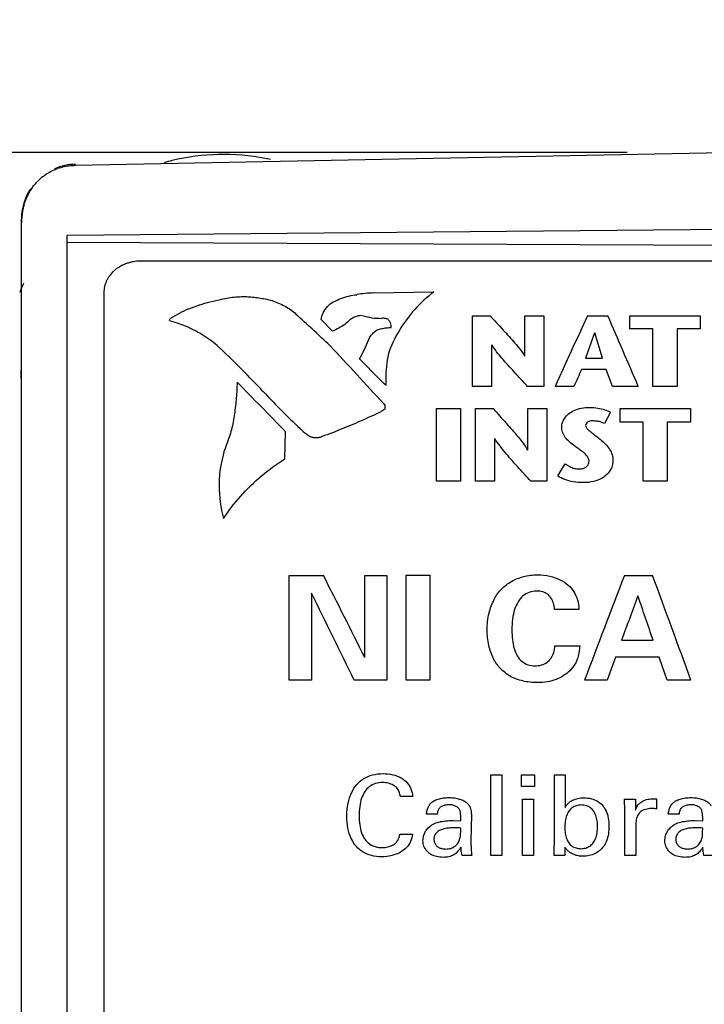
# Model space of a CAD drawing. Header units: inches. Extents: x 0 to 22, y 0 to 17.
# Tile 15 of 47: x 4.875 to 5.249, y 12.414 to 12.952. Entities that reach past the tile are written whole.
import ezdxf

# ---------------------------------------------------------------- set-up
doc = ezdxf.new("R2010")
doc.units = ezdxf.units.IN
doc.header["$LTSCALE"] = 1.21
doc.header["$MEASUREMENT"] = 0
doc.layers.get('0').update_dxf_attribs({"linetype": 'CONTINUOUS'})
for name, color, linetype in [('03___PRT_ALL_CURVES', 7, 'CONTINUOUS'), ('06___PRT_ALL_SURFS', 7, 'CONTINUOUS'), ('DIMENSIONS', 7, 'CONTINUOUS')]:
    doc.layers.add(name, color=color, linetype=linetype)
doc.styles.get("Standard").update_dxf_attribs({"font": 'txt', "width": 0.8})
doc.dimstyles.new('DIMSTYLE_1', dxfattribs={"dimtxt": 0.125, "dimasz": 0.18, "dimexe": 0.125, "dimexo": 0.0625, "dimgap": 0.03125, "dimtad": 0, "dimtih": 1, "dimtoh": 1, "dimzin": 4, "dimdsep": 46, "dimtxsty": 'STANDARD', "dimblk": '_FILLED', "dimblk1": '_FILLED', "dimblk2": '_FILLED', "dimcen": 0.09, "dimadec": 0, "dimazin": 0, "dimtp": 0.001, "dimtm": 0.001, "dimtfac": 1, "dimtofl": 0, "dimtmove": 0, "dimatfit": 3, "dimldrblk": '_FILLED', "dimfxl": 1, "dimtolj": 1, "dimtzin": 4, "dimarcsym": 0})

# ---------------------------------------------------------------- blocks, each defined once
blk = doc.blocks.new('*D10')
at = {"layer": 'DIMENSIONS', "color": 2, "linetype": 'CONTINUOUS'}
blk.add_line((5.2065704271, 12.8793418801), (4.1963425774, 12.8793418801), dxfattribs=at)
at = {"layer": 'DIMENSIONS', "color": 2, "linetype": 'CONTINUOUS', "insert": (4.1338425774, 12.9418418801), "char_height": 0.125, "width": 1.225, "attachment_point": 3, "line_spacing_factor": 0.9}
blk.add_mtext('4.26{\\Ftxt.shx;\\W1.000000;\\H0.125000; }[108.1]', dxfattribs=at)
blk = doc.blocks.new('_FILLED')
at = {"color": 0, "linetype": 'BYBLOCK'}
blk.add_solid([(0, 0), (-1, 0.1736111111), (-1, -0.1736111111)], dxfattribs=at)

msp = doc.modelspace()

# ---------------------------------------------------------------- linework, layer by layer
at = {"color": 7, "linetype": 'CONTINUOUS'}
for p, q in [((5.2590726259, 12.8791473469), (4.9055490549, 12.8722728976)), ((4.8760726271, 6.8986826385), (4.8760726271, 12.8430011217)), ((4.9010726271, 12.8343020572), (5.2690726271, 12.8377282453)), ((4.9010726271, 11.7587751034), (4.9010726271, 12.8343020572)), ((5.6090726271, 12.827060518), (4.9010726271, 12.8303561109)), ((5.5690726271, 12.8201015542), (4.9410726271, 12.8201015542)), ((4.9210726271, 12.8028818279), (4.9210726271, 11.8233418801))]:
    msp.add_line(p, q, dxfattribs=at)
for centre, radius, start, end in [((4.9060726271, 12.8430011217), 0.03, 91, 113.3110368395), ((4.9046467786, 12.8447868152), 0.0273247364, 127.7933805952, 129.9109808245), ((4.9060726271, 12.8430011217), 0.03, 146.2582172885, 180), ((4.9076248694, 12.8421499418), 0.0313177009, 146.542855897, 149.1433942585), ((4.9099948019, 12.8411195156), 0.0339121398, 163.2954072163, 169.2428497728), ((4.9106179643, 12.841007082), 0.0345453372, 169.2525579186, 180.0012201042), ((4.9860726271, 12.7583418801), 0.1102362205, 176.7259014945, 183.2740985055)]:
    msp.add_arc(centre, radius, start, end, dxfattribs=at)
for points, knots in [([(4.9055490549, 12.8722728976), (4.9047106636, 12.8722566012), (4.9013853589, 12.87206789), (4.8980878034, 12.8713803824), (4.895723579, 12.8705957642)], [0, 0, 0, 0, 0.2518492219, 1, 1, 1, 1]), ([(4.8879017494, 12.8663795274), (4.8884944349, 12.8668391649), (4.8909140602, 12.8685617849), (4.8936169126, 12.8698966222), (4.895723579, 12.8705957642)], [0, 0, 0, 0, 0.2525622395, 1, 1, 1, 1]), ([(4.8814965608, 12.8594158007), (4.8818848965, 12.8600033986), (4.8835225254, 12.8623080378), (4.8854872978, 12.8643842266), (4.8871153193, 12.8657460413)], [0, 0, 0, 0, 0.249158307, 1, 1, 1, 1]), ([(4.8775137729, 12.8508671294), (4.8777058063, 12.8515065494), (4.8785521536, 12.8540477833), (4.8797088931, 12.8564867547), (4.8807400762, 12.858212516)], [0, 0, 0, 0, 0.2493026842, 1, 1, 1, 1]), ([(4.9410726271, 12.8201015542), (4.9397678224, 12.8201015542), (4.9378081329, 12.8199366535), (4.9352646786, 12.819392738), (4.9334147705, 12.8188262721), (4.9316388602, 12.8181077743), (4.9299536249, 12.8172427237), (4.9283746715, 12.8162393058), (4.9264471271, 12.8147427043), (4.9247694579, 12.812994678), (4.9234114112, 12.8110474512), (4.9225692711, 12.8095149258), (4.9219048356, 12.807915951), (4.9212690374, 12.8057247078), (4.9210726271, 12.8040137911), (4.9210726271, 12.8028818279)], [0, 0, 0, 0, 0.1337753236, 0.200375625, 0.2664425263, 0.3318609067, 0.3965362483, 0.4603922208, 0.5233678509, 0.6464654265, 0.7068069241, 0.7664028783, 0.8253943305, 0.883945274, 1, 1, 1, 1])]:
    msp.add_open_spline(points, degree=3, knots=knots, dxfattribs=at)
at = {"layer": '03___PRT_ALL_CURVES', "color": 40, "linetype": 'CONTINUOUS'}
for p, q in [((5.0591670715, 12.801808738), (5.0590934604, 12.8019194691)), ((5.0681706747, 12.8027974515), (5.1011392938, 12.8033005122)), ((5.0462754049, 12.7979533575), (5.0463434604, 12.7978302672)), ((4.9567976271, 12.7880882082), (4.9571713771, 12.7886637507)), ((5.0457879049, 12.7819738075), (5.0397045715, 12.7881950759)), ((5.062749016, 12.7901501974), (5.0610934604, 12.7903697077)), ((5.0731379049, 12.7889356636), (5.0728184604, 12.7889356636)), ((5.1222642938, 12.7903243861), (5.1317795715, 12.7903243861)), ((5.1222642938, 12.7517428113), (5.1222642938, 12.7903243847)), ((5.1507198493, 12.7683303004), (5.1507198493, 12.790324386)), ((5.1507198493, 12.7903243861), (5.1610962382, 12.7903243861)), ((5.1610962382, 12.7903243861), (5.1610962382, 12.7517428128)), ((5.1850226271, 12.7903304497), (5.1960629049, 12.7903304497)), ((5.2081004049, 12.7831786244), (5.2081004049, 12.7903243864)), ((5.2081004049, 12.7903243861), (5.2464434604, 12.7903243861)), ((5.2464434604, 12.7903243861), (5.2464434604, 12.7831786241)), ((5.0778257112, 12.78385351), (5.0778448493, 12.7843067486)), ((5.1887726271, 12.7809294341), (5.1839642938, 12.767170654)), ((5.1931323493, 12.767170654), (5.1888948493, 12.7809294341)), ((5.2206934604, 12.7831786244), (5.2081004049, 12.7831786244)), ((5.2206934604, 12.7517428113), (5.2206934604, 12.7831786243)), ((5.2338434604, 12.7831786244), (5.2338434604, 12.7517428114)), ((5.2464434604, 12.7831786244), (5.2338434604, 12.7831786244)), ((5.132586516, 12.7744410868), (5.132586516, 12.7517428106)), ((5.0652781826, 12.7621088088), (5.0606392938, 12.7668623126)), ((5.1839642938, 12.767170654), (5.1931323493, 12.767170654)), ((5.1952420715, 12.7610333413), (5.1817323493, 12.7610333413)), ((5.198686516, 12.7517490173), (5.1952420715, 12.7610333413)), ((5.075036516, 12.7521937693), (5.0738573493, 12.7532841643)), ((5.074874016, 12.7556449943), (5.0749420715, 12.7521937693)), ((5.132586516, 12.7517428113), (5.1222642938, 12.7517428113)), ((5.1610962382, 12.7517428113), (5.1522934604, 12.7517428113)), ((5.1775629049, 12.7517490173), (5.1672476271, 12.7517490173)), ((5.2126573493, 12.7517490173), (5.198686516, 12.7517490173)), ((5.2338434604, 12.7517428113), (5.2206934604, 12.7517428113)), ((5.073836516, 12.7423214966), (5.074549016, 12.7411757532)), ((5.0744059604, 12.7393095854), (5.0727101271, 12.738174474)), ((5.074474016, 12.7405838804), (5.0743795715, 12.7393395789)), ((5.074549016, 12.7411757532), (5.0744462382, 12.7412369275)), ((5.0744462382, 12.7412369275), (5.074474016, 12.7405838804)), ((5.1025295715, 12.739622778), (5.1156726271, 12.739622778)), ((5.1025295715, 12.6999327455), (5.1025295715, 12.7396227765)), ((5.1156726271, 12.739622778), (5.1156726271, 12.699932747)), ((5.1239392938, 12.739622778), (5.1334948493, 12.739622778)), ((5.1239392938, 12.6999327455), (5.1239392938, 12.7396227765)), ((5.1524226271, 12.7169816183), (5.1524226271, 12.7396227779)), ((5.1524226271, 12.739622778), (5.1627851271, 12.739622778)), ((5.1627851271, 12.739622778), (5.1627851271, 12.699932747)), ((5.1975948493, 12.7376149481), (5.1942184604, 12.731424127)), ((5.2027629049, 12.7322635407), (5.2027629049, 12.7396227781)), ((5.2027629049, 12.739622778), (5.2411267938, 12.739622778)), ((5.2411267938, 12.739622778), (5.2411267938, 12.7322635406)), ((5.2154045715, 12.7322635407), (5.2027629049, 12.7322635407)), ((5.2154045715, 12.6999327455), (5.2154045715, 12.7322635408)), ((5.2285267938, 12.7322635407), (5.2285267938, 12.6999327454)), ((5.2411267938, 12.7322635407), (5.2285267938, 12.7322635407)), ((5.019861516, 12.7122567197), (5.0202198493, 12.7270282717)), ((5.1342879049, 12.7232680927), (5.1342879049, 12.6999327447)), ((4.986461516, 12.7157869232), (4.9846781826, 12.7078391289)), ((5.1688545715, 12.7028692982), (5.1728420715, 12.7094916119)), ((5.1156726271, 12.6999327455), (5.1025295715, 12.6999327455)), ((5.1342879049, 12.6999327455), (5.1239392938, 12.6999327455)), ((5.1627851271, 12.6999327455), (5.1539962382, 12.6999327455)), ((5.2285267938, 12.6999327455), (5.2154045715, 12.6999327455)), ((5.0222351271, 12.5914592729), (5.0222351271, 12.6485702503)), ((5.0222351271, 12.6485702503), (5.040891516, 12.6485702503)), ((5.063461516, 12.6485702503), (5.0754573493, 12.6485702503)), ((5.063461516, 12.6037221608), (5.063461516, 12.6485702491)), ((5.0754573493, 12.6485702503), (5.0754573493, 12.5914592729)), ((5.0860712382, 12.5914592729), (5.0860712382, 12.6487227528)), ((5.0860712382, 12.6487227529), (5.0989767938, 12.6487227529)), ((5.0989767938, 12.6487227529), (5.0989767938, 12.591459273)), ((5.2051434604, 12.6485702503), (5.2204712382, 12.6485702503)), ((5.0343947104, 12.6389286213), (5.0343947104, 12.5914592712)), ((5.1802073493, 12.6300472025), (5.1670517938, 12.6300472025)), ((5.1671323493, 12.6100678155), (5.1807101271, 12.6100678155)), ((5.2035573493, 12.6131516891), (5.2208031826, 12.6131516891)), ((5.2002267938, 12.6038771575), (5.1957309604, 12.5914592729)), ((5.2240517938, 12.6038771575), (5.2002267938, 12.6038771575)), ((5.2283781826, 12.5914592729), (5.2240517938, 12.6038771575)), ((5.0343947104, 12.5914592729), (5.0222351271, 12.5914592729)), ((5.0754573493, 12.5914592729), (5.0577169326, 12.5914592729)), ((5.0989767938, 12.5914592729), (5.0860712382, 12.5914592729)), ((5.1957309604, 12.5914592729), (5.1834017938, 12.5914592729)), ((5.2413712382, 12.5914592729), (5.2283781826, 12.5914592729)), ((5.1322754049, 12.4956877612), (5.1322754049, 12.5397101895)), ((5.1322754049, 12.5397101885), (5.1381476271, 12.5397101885)), ((5.1381476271, 12.5397101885), (5.1381476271, 12.4956877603)), ((5.1489573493, 12.5333930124), (5.1489573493, 12.5396575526)), ((5.1489573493, 12.5396575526), (5.156024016, 12.5396575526)), ((5.156024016, 12.5396575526), (5.156024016, 12.5333930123)), ((5.1668948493, 12.5397763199), (5.1727754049, 12.5397763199)), ((5.1668948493, 12.5012092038), (5.1668948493, 12.5397763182)), ((5.1727754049, 12.5397763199), (5.1727754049, 12.5219321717)), ((5.156024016, 12.5333930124), (5.1489573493, 12.5333930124)), ((5.0895976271, 12.5279107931), (5.0829045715, 12.5279107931)), ((5.1495809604, 12.4956877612), (5.1495809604, 12.5263905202)), ((5.1495809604, 12.5263905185), (5.155461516, 12.5263905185)), ((5.155461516, 12.5263905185), (5.155461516, 12.4956877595)), ((5.2050823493, 12.5263905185), (5.211024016, 12.5263905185)), ((5.2053948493, 12.5201711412), (5.2050823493, 12.5263905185)), ((5.2110851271, 12.5263905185), (5.2110851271, 12.5204762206)), ((5.2227156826, 12.5266288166), (5.2227156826, 12.521018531)), ((5.1029642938, 12.5182113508), (5.0970851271, 12.5182113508)), ((5.1215934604, 12.5180919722), (5.1213420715, 12.5034157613)), ((5.2053948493, 12.4956877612), (5.2053948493, 12.5201711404)), ((5.2215892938, 12.5212693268), (5.2199004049, 12.5213235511)), ((5.2227156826, 12.521018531), (5.2215892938, 12.5212693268)), ((5.2349629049, 12.5182113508), (5.2290837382, 12.5182113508)), ((5.1115906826, 12.514791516), (5.1158420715, 12.5146055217)), ((5.2113351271, 12.5120469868), (5.2113351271, 12.4956877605)), ((5.2435892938, 12.514791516), (5.2478420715, 12.5146055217)), ((5.0825920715, 12.5073349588), (5.0894684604, 12.5073349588)), ((5.1668337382, 12.4956877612), (5.1668337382, 12.5012092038)), ((5.1218448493, 12.4956877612), (5.1165281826, 12.4956877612)), ((5.1381476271, 12.4956877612), (5.1322754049, 12.4956877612)), ((5.155461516, 12.4956877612), (5.1495809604, 12.4956877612)), ((5.1724629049, 12.4956877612), (5.1667726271, 12.4956877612)), ((5.172524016, 12.5003445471), (5.172524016, 12.4956877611)), ((5.2113351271, 12.4956877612), (5.2053948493, 12.4956877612)), ((5.2538434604, 12.4956877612), (5.2485267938, 12.4956877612))]:
    msp.add_line(p, q, dxfattribs=at)
for centre, radius, start, end in [((5.0753821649, 12.6809125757), 0.122097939, 93.3860379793, 97.6664856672), ((5.0090164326, 12.703066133), 0.10011156, 114.5858990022, 121.2259378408), ((3.8354302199, 11.4822253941), 1.769333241, 46.900905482, 47.657481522), ((5.0736584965, 12.8620051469), 0.0731338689, 264.8410389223, 269.3211967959), ((9.5161953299, 10.7715379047), 4.7785541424, 155.0094155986, 155.5187503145), ((0.5884482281, 10.7856919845), 5.0248075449, 23.0335531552, 23.5124497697), ((4.9696175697, 12.8172972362), 0.1040603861, 331.0092662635, 337.1928759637), ((4.5942296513, 12.3626514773), 0.5660383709, 43.0463687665, 46.376069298), ((1.5587999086, 9.5110424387), 4.7745538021, 42.5918224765, 43.112362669), ((5.1426345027, 12.7556348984), 0.0677604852, 168.0913902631, 179.9914632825), ((9.8625752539, 10.6533631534), 5.133474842, 155.7591159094, 155.8727099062), ((1.3390793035, 9.1517172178), 5.1316316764, 44.1644465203, 44.5867852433), ((5.3486969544, 13.0682726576), 0.4669256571, 223.1334699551, 226.9231537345), ((5.0488892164, 12.7497459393), 0.0295628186, 229.7714476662, 239.4259857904), ((5.0546730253, 12.6977785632), 0.0707143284, 171.8207268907, 180.0080344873), ((5.0549406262, 12.6977586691), 0.0709814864, 179.9919459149, 194.81419257), ((-1.9038698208, 9.1255225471), 7.7872703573, 26.5290798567, 26.8984855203), ((13.5985706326, 9.4206252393), 8.9927329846, 158.9642504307, 159.3536003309), ((-3.6558769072, 9.3679110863), 9.4632071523, 19.9158797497, 20.2840903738), ((-2.1666890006, 9.0715331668), 8.0362874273, 25.9765970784, 26.3536781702), ((13.8355043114, 9.4582759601), 9.1904161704, 159.7618934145, 159.9232326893), ((-3.7823933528, 9.5405371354), 9.5130703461, 18.843767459, 18.9984454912), ((5.1124838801, 12.4804211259), 0.030404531, 83.6586854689, 90.0342922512), ((5.2444814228, 12.4803778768), 0.0304477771, 83.6630787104, 90.0322329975)]:
    msp.add_arc(centre, radius, start, end, dxfattribs=at)
for points, knots in [([(5.0463434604, 12.7978302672), (5.0476101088, 12.7985464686), (5.0503175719, 12.7998186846), (5.0546410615, 12.8011592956), (5.0576643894, 12.801665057), (5.0591670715, 12.801808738)], [0, 0, 0, 0, 0.330284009, 0.6695896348, 1, 1, 1, 1]), ([(5.1011392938, 12.8033005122), (5.0973350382, 12.8004362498), (5.0902130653, 12.7938714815), (5.0818176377, 12.7824828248), (5.0778414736, 12.7739667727), (5.0763726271, 12.7696406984)], [0, 0, 0, 0, 0.3268980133, 0.6688468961, 1, 1, 1, 1]), ([(4.9674517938, 12.7941014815), (4.9693283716, 12.7948572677), (4.9731760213, 12.7962625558), (4.9791280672, 12.7980185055), (4.9832067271, 12.798950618), (4.9852670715, 12.7993549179)], [0, 0, 0, 0, 0.3291681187, 0.6636891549, 1, 1, 1, 1]), ([(4.9851726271, 12.7993669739), (4.986460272, 12.7996721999), (4.9890912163, 12.800185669), (4.9931095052, 12.8006512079), (4.9958255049, 12.8007563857), (4.9971823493, 12.8007563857)], [0, 0, 0, 0, 0.3296405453, 0.6649138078, 1, 1, 1, 1]), ([(4.9971823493, 12.8007563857), (4.9982808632, 12.8007563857), (5.0005175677, 12.8006835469), (5.0039018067, 12.8003591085), (5.0061698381, 12.7999973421), (5.0073087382, 12.7997792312)], [0, 0, 0, 0, 0.3228839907, 0.6571905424, 1, 1, 1, 1]), ([(5.0073087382, 12.7997912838), (5.0098085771, 12.7994357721), (5.0148646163, 12.7981275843), (5.0216578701, 12.7947880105), (5.0255505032, 12.791691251), (5.027185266, 12.7900082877)], [0, 0, 0, 0, 0.3270525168, 0.6737386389, 1, 1, 1, 1]), ([(5.0397045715, 12.7881950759), (5.039851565, 12.7894539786), (5.0406438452, 12.7920192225), (5.0429134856, 12.7953877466), (5.0450911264, 12.7972329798), (5.0462754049, 12.7979533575)], [0, 0, 0, 0, 0.3260944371, 0.6742748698, 1, 1, 1, 1]), ([(4.9575031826, 12.7874237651), (4.957383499, 12.7874310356), (4.9571436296, 12.7875253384), (4.9568889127, 12.7877650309), (4.9567976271, 12.7879820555), (4.9567976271, 12.7880882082)], [0, 0, 0, 0, 0.3245914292, 0.6715438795, 1, 1, 1, 1]), ([(4.984786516, 12.7723433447), (4.9823436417, 12.7746454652), (4.97688984, 12.7789309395), (4.9676702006, 12.7840168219), (4.9609168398, 12.7864734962), (4.9575031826, 12.7874116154)], [0, 0, 0, 0, 0.3294889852, 0.6700221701, 1, 1, 1, 1]), ([(5.0552879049, 12.787999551), (5.0544222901, 12.7871469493), (5.0525221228, 12.7855291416), (5.0493256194, 12.7834766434), (5.0469844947, 12.7823726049), (5.0457879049, 12.7819030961)], [0, 0, 0, 0, 0.3299926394, 0.6682684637, 1, 1, 1, 1]), ([(5.0584281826, 12.7897596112), (5.0580547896, 12.7896248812), (5.0573125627, 12.7893110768), (5.0562588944, 12.7887292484), (5.0556015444, 12.7882690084), (5.0552879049, 12.7880226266)], [0, 0, 0, 0, 0.3247434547, 0.6610964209, 1, 1, 1, 1]), ([(5.0610934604, 12.7903697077), (5.0607980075, 12.7903697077), (5.0601885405, 12.7903239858), (5.0592842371, 12.7901277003), (5.0586980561, 12.789911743), (5.0584142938, 12.7897826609)], [0, 0, 0, 0, 0.3182204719, 0.6554066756, 1, 1, 1, 1]), ([(5.0670823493, 12.789202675), (5.0666106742, 12.789254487), (5.0656540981, 12.7893927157), (5.064214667, 12.7896972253), (5.0632568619, 12.7899644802), (5.0627754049, 12.7901150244)], [0, 0, 0, 0, 0.321236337, 0.6544356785, 1, 1, 1, 1]), ([(5.0761754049, 12.7883905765), (5.0758570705, 12.7885093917), (5.0751960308, 12.7887103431), (5.0741747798, 12.7888933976), (5.0734803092, 12.7889356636), (5.0731379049, 12.7889356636)], [0, 0, 0, 0, 0.332894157, 0.6706913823, 1, 1, 1, 1]), ([(5.0778448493, 12.7843067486), (5.0778448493, 12.78477372), (5.0777044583, 12.7857432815), (5.0771336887, 12.7871223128), (5.0765197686, 12.787965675), (5.0761629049, 12.7883432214)], [0, 0, 0, 0, 0.3201971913, 0.663307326, 1, 1, 1, 1]), ([(5.1317795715, 12.7903243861), (5.13415262, 12.7877739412), (5.1386754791, 12.7828069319), (5.1453016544, 12.7757102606), (5.1491353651, 12.7708332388), (5.1506254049, 12.7683303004)], [0, 0, 0, 0, 0.3601182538, 0.6941414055, 1, 1, 1, 1]), ([(5.0654684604, 12.7769480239), (5.0657325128, 12.7777043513), (5.0664946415, 12.7791902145), (5.0681387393, 12.7811064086), (5.069538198, 12.7821446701), (5.0702754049, 12.7825637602)], [0, 0, 0, 0, 0.3314469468, 0.6760146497, 1, 1, 1, 1]), ([(5.070249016, 12.7825869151), (5.0710594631, 12.7828694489), (5.0727236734, 12.7833428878), (5.0752693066, 12.7837667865), (5.0769847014, 12.7838580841), (5.0778257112, 12.78385351)], [0, 0, 0, 0, 0.3373674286, 0.6746423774, 1, 1, 1, 1]), ([(5.1522934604, 12.7517428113), (5.1498646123, 12.7543721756), (5.1451528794, 12.7594676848), (5.1383745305, 12.7668652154), (5.1343839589, 12.7718948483), (5.1327087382, 12.7744410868)], [0, 0, 0, 0, 0.3551047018, 0.6893021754, 1, 1, 1, 1]), ([(5.0738573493, 12.7532841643), (5.0728508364, 12.7542511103), (5.0708794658, 12.7561815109), (5.0680251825, 12.7590996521), (5.0661951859, 12.7610618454), (5.0653045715, 12.7620421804)], [0, 0, 0, 0, 0.3402730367, 0.6736298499, 1, 1, 1, 1]), ([(4.9937656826, 12.7540652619), (4.9937092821, 12.7512079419), (4.9934075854, 12.7454491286), (4.9923966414, 12.7367823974), (4.9913498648, 12.7309964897), (4.9907337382, 12.7281084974)], [0, 0, 0, 0, 0.3304788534, 0.6646232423, 1, 1, 1, 1]), ([(5.0727101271, 12.7381619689), (5.0693020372, 12.7365036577), (5.0622999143, 12.7332457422), (5.0514262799, 12.7286269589), (5.043936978, 12.7257370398), (5.0401045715, 12.7243294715)], [0, 0, 0, 0, 0.3225041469, 0.655784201, 1, 1, 1, 1]), ([(5.1334948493, 12.739622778), (5.1358600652, 12.7369925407), (5.1403737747, 12.7318748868), (5.146993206, 12.7245709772), (5.1508247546, 12.719555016), (5.1523142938, 12.7169816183)], [0, 0, 0, 0, 0.3600304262, 0.6940839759, 1, 1, 1, 1]), ([(5.1709087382, 12.7296763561), (5.1709087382, 12.7304629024), (5.1712248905, 12.7321355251), (5.1724946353, 12.7345572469), (5.1746193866, 12.7368803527), (5.1777215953, 12.7387980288), (5.1817138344, 12.7400122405), (5.1846643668, 12.7402511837), (5.1862156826, 12.7402511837)], [0, 0, 0, 0, 0.1223478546, 0.259526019, 0.4135430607, 0.5868355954, 0.7817526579, 1, 1, 1, 1]), ([(5.1862156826, 12.7402511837), (5.1876716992, 12.7402511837), (5.1904469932, 12.7400168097), (5.1943004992, 12.7391520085), (5.1965974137, 12.7381964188), (5.1975948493, 12.7376149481)], [0, 0, 0, 0, 0.3677451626, 0.6999090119, 1, 1, 1, 1]), ([(5.1878156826, 12.7328931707), (5.1872981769, 12.7328931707), (5.1863097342, 12.7328476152), (5.1850095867, 12.7323210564), (5.184196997, 12.7314668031), (5.1839642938, 12.7307854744), (5.1839642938, 12.7304675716)], [0, 0, 0, 0, 0.2987359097, 0.5644910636, 0.797012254, 1, 1, 1, 1]), ([(5.1942184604, 12.731424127), (5.1936367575, 12.7317464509), (5.1923358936, 12.7322942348), (5.1901662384, 12.7327844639), (5.1886187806, 12.7328931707), (5.1878156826, 12.7328931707)], [0, 0, 0, 0, 0.306508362, 0.6392592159, 1, 1, 1, 1]), ([(4.9906656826, 12.7281210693), (4.9903000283, 12.7267681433), (4.9894956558, 12.724039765), (4.9880875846, 12.7199410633), (4.9870137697, 12.7172082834), (4.9864406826, 12.7158362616)], [0, 0, 0, 0, 0.3255103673, 0.6590691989, 1, 1, 1, 1]), ([(5.1781587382, 12.7190982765), (5.1771755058, 12.7198843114), (5.175224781, 12.7213015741), (5.1727272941, 12.7237677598), (5.1712697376, 12.7266427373), (5.1709087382, 12.7286834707), (5.1709087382, 12.7296763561)], [0, 0, 0, 0, 0.2757355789, 0.5264236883, 0.7687814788, 1, 1, 1, 1]), ([(5.1839642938, 12.7304675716), (5.1839642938, 12.7300293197), (5.1842941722, 12.7290854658), (5.1853860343, 12.7279314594), (5.1867831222, 12.7268202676), (5.1883518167, 12.7256261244), (5.1900920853, 12.7243315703), (5.1912796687, 12.7233992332), (5.1918851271, 12.7228924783)], [0, 0, 0, 0, 0.1238439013, 0.2662241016, 0.4248644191, 0.5989615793, 0.7895904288, 1, 1, 1, 1]), ([(5.0369504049, 12.7235974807), (5.0365843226, 12.7235974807), (5.03585494, 12.7236512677), (5.0348102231, 12.7238796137), (5.0341560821, 12.7241259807), (5.0338519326, 12.7242690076)], [0, 0, 0, 0, 0.3419015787, 0.6800289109, 1, 1, 1, 1]), ([(5.0401309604, 12.7243181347), (5.0398112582, 12.7241631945), (5.0391301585, 12.7238981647), (5.0380566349, 12.7236547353), (5.0373155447, 12.7235974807), (5.0369504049, 12.7235974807)], [0, 0, 0, 0, 0.3288396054, 0.6687510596, 1, 1, 1, 1]), ([(5.1539962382, 12.6999327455), (5.1515577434, 12.7026327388), (5.1468347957, 12.7078667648), (5.1400502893, 12.7154683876), (5.136070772, 12.7206455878), (5.1344101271, 12.7232680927)], [0, 0, 0, 0, 0.3555892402, 0.6897929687, 1, 1, 1, 1]), ([(5.1918851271, 12.7228924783), (5.1928840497, 12.7220462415), (5.1947752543, 12.7203962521), (5.1971381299, 12.7176170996), (5.1985561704, 12.7144182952), (5.1988573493, 12.7121380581), (5.1988573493, 12.710972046)], [0, 0, 0, 0, 0.2675319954, 0.5132051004, 0.7499694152, 1, 1, 1, 1]), ([(5.1858295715, 12.7108604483), (5.1858295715, 12.7114406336), (5.1854723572, 12.7126802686), (5.1842929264, 12.7143656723), (5.1825700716, 12.7159592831), (5.1804178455, 12.7174601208), (5.1789073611, 12.7185038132), (5.1781587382, 12.7190982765)], [0, 0, 0, 0, 0.1561106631, 0.3342154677, 0.5344049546, 0.7558185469, 1, 1, 1, 1]), ([(4.9862920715, 12.6796097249), (4.9891241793, 12.6839025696), (4.9955262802, 12.6921786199), (5.0068157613, 12.7031398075), (5.0153931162, 12.709423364), (5.0198476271, 12.7122250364)], [0, 0, 0, 0, 0.3315501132, 0.6696960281, 1, 1, 1, 1]), ([(5.1803295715, 12.706695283), (5.1809488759, 12.706695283), (5.1821264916, 12.7067960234), (5.183736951, 12.7073532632), (5.1849160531, 12.7083459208), (5.1856397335, 12.7095491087), (5.1858295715, 12.7104332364), (5.1858295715, 12.7108604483)], [0, 0, 0, 0, 0.23336394, 0.4417343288, 0.6366823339, 0.8236985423, 1, 1, 1, 1]), ([(5.1988573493, 12.710972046), (5.1988573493, 12.7098536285), (5.1983633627, 12.7074790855), (5.1963255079, 12.7041897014), (5.1928710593, 12.7014063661), (5.1881075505, 12.6996315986), (5.1845000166, 12.6992110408), (5.1825809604, 12.6992110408)], [0, 0, 0, 0, 0.1600532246, 0.3378504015, 0.5307102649, 0.7492497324, 1, 1, 1, 1]), ([(5.1728420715, 12.7094916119), (5.1736399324, 12.7089360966), (5.1752262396, 12.7079381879), (5.177765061, 12.706945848), (5.1795063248, 12.706695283), (5.1803295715, 12.706695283)], [0, 0, 0, 0, 0.3661266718, 0.6995204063, 1, 1, 1, 1]), ([(5.1825809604, 12.6992110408), (5.1807777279, 12.6992110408), (5.1773540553, 12.6994621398), (5.1726549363, 12.7006535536), (5.1699694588, 12.7020493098), (5.1688545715, 12.7028692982)], [0, 0, 0, 0, 0.3723528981, 0.7048380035, 1, 1, 1, 1]), ([(5.1302406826, 12.6189353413), (5.1302406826, 12.6219768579), (5.1308627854, 12.6276934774), (5.1335785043, 12.6353402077), (5.1378233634, 12.6413345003), (5.1433920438, 12.6456365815), (5.1501770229, 12.6483318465), (5.1551939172, 12.6488752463), (5.1578073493, 12.6488752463)], [0, 0, 0, 0, 0.2037397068, 0.3821113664, 0.5378272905, 0.683480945, 0.8338796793, 1, 1, 1, 1]), ([(5.1578073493, 12.6488752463), (5.1600465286, 12.6488752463), (5.1642940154, 12.6484126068), (5.1699815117, 12.6464937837), (5.1744845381, 12.6435648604), (5.1777368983, 12.6397563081), (5.1797779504, 12.6351702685), (5.1802073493, 12.6317917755), (5.1802073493, 12.6300472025)], [0, 0, 0, 0, 0.1999289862, 0.3777459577, 0.5346519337, 0.682662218, 0.8351901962, 1, 1, 1, 1]), ([(5.1573059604, 12.6400274), (5.1558920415, 12.6400274), (5.1531171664, 12.6395792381), (5.1494876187, 12.6374701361), (5.1468400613, 12.6340855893), (5.1449894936, 12.6297605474), (5.1439462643, 12.6245643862), (5.1437295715, 12.6208336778), (5.1437295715, 12.6188589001)], [0, 0, 0, 0, 0.1453526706, 0.281861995, 0.4278898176, 0.5958298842, 0.7860664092, 1, 1, 1, 1]), ([(5.1670517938, 12.6300472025), (5.1669053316, 12.6311974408), (5.1665412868, 12.6333801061), (5.1652397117, 12.6362782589), (5.1632152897, 12.6384807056), (5.1604605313, 12.6397833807), (5.1583937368, 12.6400274), (5.1573059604, 12.6400274)], [0, 0, 0, 0, 0.229553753, 0.435651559, 0.6167835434, 0.7962926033, 1, 1, 1, 1]), ([(5.1577198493, 12.590107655), (5.155008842, 12.590107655), (5.1498679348, 12.5905432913), (5.1428935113, 12.5931424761), (5.1373291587, 12.5974026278), (5.1332388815, 12.6032700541), (5.1307411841, 12.6106291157), (5.1302406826, 12.6160556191), (5.1302406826, 12.6189353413)], [0, 0, 0, 0, 0.1759002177, 0.3310241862, 0.4787037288, 0.631085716, 0.8030934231, 1, 1, 1, 1]), ([(5.1437295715, 12.6188589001), (5.1437295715, 12.6170561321), (5.1438717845, 12.613630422), (5.1448100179, 12.6088338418), (5.1464048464, 12.6047602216), (5.1489228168, 12.6015448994), (5.1524027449, 12.5996573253), (5.1550026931, 12.5991906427), (5.1563087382, 12.5991906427)], [0, 0, 0, 0, 0.210662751, 0.3991503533, 0.5663712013, 0.7130491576, 0.855174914, 1, 1, 1, 1]), ([(5.1563087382, 12.5991906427), (5.1575288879, 12.5991906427), (5.1598881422, 12.5995386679), (5.162998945, 12.6010163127), (5.1653218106, 12.6033997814), (5.1667100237, 12.6065198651), (5.1670919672, 12.6088374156), (5.1671323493, 12.6100678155)], [0, 0, 0, 0, 0.2086076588, 0.4007286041, 0.583541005, 0.7788847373, 1, 1, 1, 1]), ([(5.1807101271, 12.6100678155), (5.1805784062, 12.6082820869), (5.1802359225, 12.6048696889), (5.1783949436, 12.6001957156), (5.1764016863, 12.597649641), (5.1752976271, 12.596558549)], [0, 0, 0, 0, 0.364286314, 0.6924405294, 1, 1, 1, 1]), ([(5.1752976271, 12.596558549), (5.174278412, 12.5955543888), (5.1719478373, 12.5937055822), (5.1677985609, 12.5916299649), (5.1629669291, 12.5903434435), (5.1595135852, 12.590107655), (5.1577198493, 12.590107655)], [0, 0, 0, 0, 0.2271696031, 0.4658771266, 0.7215743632, 1, 1, 1, 1]), ([(5.0536479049, 12.5172969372), (5.0536479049, 12.5196025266), (5.0540521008, 12.5239592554), (5.0558934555, 12.529873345), (5.0588532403, 12.5345786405), (5.0628323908, 12.5379755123), (5.0677993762, 12.5400056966), (5.0714674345, 12.5403822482), (5.0734031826, 12.5403822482)], [0, 0, 0, 0, 0.2035622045, 0.3837244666, 0.5424473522, 0.6860729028, 0.8330355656, 1, 1, 1, 1]), ([(5.0734031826, 12.5403822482), (5.0752116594, 12.5403822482), (5.0786298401, 12.5400473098), (5.0832136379, 12.5383841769), (5.0866882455, 12.5356598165), (5.0889287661, 12.5320590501), (5.0894827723, 12.5293209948), (5.0895976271, 12.5279107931)], [0, 0, 0, 0, 0.2367216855, 0.4450960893, 0.6317394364, 0.8099914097, 1, 1, 1, 1]), ([(5.0731517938, 12.5355173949), (5.0718071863, 12.5355173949), (5.0692322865, 12.5351781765), (5.0658039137, 12.5334498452), (5.0632497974, 12.5305786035), (5.0615042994, 12.5268237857), (5.0605313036, 12.5223082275), (5.0603351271, 12.5190694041), (5.0603351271, 12.5173634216)], [0, 0, 0, 0, 0.1584915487, 0.3004690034, 0.4452724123, 0.6095395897, 0.7941590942, 1, 1, 1, 1]), ([(5.0829045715, 12.5279107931), (5.0827618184, 12.5287984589), (5.082364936, 12.5304693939), (5.0810626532, 12.5327042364), (5.0789411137, 12.5342753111), (5.0762486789, 12.5352683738), (5.0742216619, 12.5355173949), (5.0731517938, 12.5355173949)], [0, 0, 0, 0, 0.2004261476, 0.3795845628, 0.5612471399, 0.7674251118, 1, 1, 1, 1]), ([(5.0992754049, 12.5240095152), (5.0997979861, 12.5245744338), (5.1011080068, 12.5255927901), (5.1035196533, 12.5266032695), (5.1063427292, 12.5271863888), (5.1083513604, 12.5273030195), (5.1094004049, 12.5273030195)], [0, 0, 0, 0, 0.213579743, 0.4509670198, 0.7127756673, 1, 1, 1, 1]), ([(5.1094004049, 12.5273030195), (5.1104169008, 12.5273030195), (5.1123579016, 12.5271759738), (5.1150734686, 12.5266011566), (5.1174253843, 12.5257198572), (5.1193044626, 12.5244680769), (5.1202152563, 12.5233681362), (5.1205281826, 12.5227914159)], [0, 0, 0, 0, 0.2426443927, 0.4623903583, 0.661362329, 0.8403513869, 1, 1, 1, 1]), ([(5.231274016, 12.5240095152), (5.2317965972, 12.5245744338), (5.2331066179, 12.5255927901), (5.2355182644, 12.5266032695), (5.2383413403, 12.5271863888), (5.2403499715, 12.5273030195), (5.241399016, 12.5273030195)], [0, 0, 0, 0, 0.213579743, 0.4509670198, 0.7127756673, 1, 1, 1, 1]), ([(5.241399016, 12.5273030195), (5.2424155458, 12.5273030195), (5.2443566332, 12.5271759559), (5.2470723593, 12.5266011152), (5.2494244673, 12.5257197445), (5.25130386, 12.5244679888), (5.2522150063, 12.5233681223), (5.2525281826, 12.5227914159)], [0, 0, 0, 0, 0.2426322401, 0.4623727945, 0.6613449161, 0.8403397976, 1, 1, 1, 1]), ([(5.0970851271, 12.5182113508), (5.0971743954, 12.5189620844), (5.0973539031, 12.5204136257), (5.0981075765, 12.5223895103), (5.098851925, 12.5235257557), (5.0992754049, 12.5240095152)], [0, 0, 0, 0, 0.3613009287, 0.6954971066, 1, 1, 1, 1]), ([(5.1092781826, 12.523401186), (5.1085652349, 12.523401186), (5.1072103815, 12.5232458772), (5.1053955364, 12.5226049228), (5.1039671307, 12.5215312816), (5.1031676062, 12.5199695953), (5.1029947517, 12.518818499), (5.1029642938, 12.5182113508)], [0, 0, 0, 0, 0.2306784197, 0.4366194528, 0.6188204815, 0.7986303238, 1, 1, 1, 1]), ([(5.1147170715, 12.5213886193), (5.1143619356, 12.5218438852), (5.1133521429, 12.5226317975), (5.1114404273, 12.5232642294), (5.1100245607, 12.523401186), (5.1092781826, 12.523401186)], [0, 0, 0, 0, 0.2936077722, 0.6262024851, 1, 1, 1, 1]), ([(5.1205281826, 12.5227914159), (5.1207804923, 12.5223327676), (5.1212087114, 12.5213584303), (5.1215548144, 12.5197632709), (5.1215934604, 12.5186598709), (5.1215934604, 12.5180919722)], [0, 0, 0, 0, 0.3213176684, 0.6498246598, 1, 1, 1, 1]), ([(5.1816517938, 12.5232819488), (5.1807128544, 12.5232819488), (5.1789190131, 12.523032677), (5.1765125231, 12.5218890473), (5.174692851, 12.519955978), (5.1734694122, 12.5174124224), (5.17275476, 12.5143786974), (5.1726462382, 12.5122030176), (5.1726462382, 12.5110647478)], [0, 0, 0, 0, 0.1621038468, 0.3075052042, 0.4532518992, 0.6169997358, 0.7991170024, 1, 1, 1, 1]), ([(5.1727754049, 12.521932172), (5.1732552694, 12.5227592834), (5.1743891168, 12.524298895), (5.1767893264, 12.5260176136), (5.1797486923, 12.5269837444), (5.1818986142, 12.527183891), (5.1830281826, 12.527183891)], [0, 0, 0, 0, 0.2400419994, 0.4719590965, 0.72160674, 1, 1, 1, 1]), ([(5.1904684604, 12.5113704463), (5.1904684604, 12.5124801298), (5.1903496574, 12.514600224), (5.1896255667, 12.5175508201), (5.1884107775, 12.5200157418), (5.1866572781, 12.5219100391), (5.184319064, 12.5230450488), (5.1825691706, 12.5232819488), (5.1816517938, 12.5232819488)], [0, 0, 0, 0, 0.2009682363, 0.3829823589, 0.5466594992, 0.692552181, 0.8374806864, 1, 1, 1, 1]), ([(5.1830281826, 12.527183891), (5.1844017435, 12.527183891), (5.1870168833, 12.526908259), (5.1904308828, 12.5254894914), (5.1922523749, 12.5240684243), (5.1929642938, 12.5232819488)], [0, 0, 0, 0, 0.3745957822, 0.7066895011, 1, 1, 1, 1]), ([(5.1929642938, 12.5232819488), (5.1938481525, 12.5222813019), (5.1953425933, 12.5200207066), (5.1964503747, 12.5160105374), (5.1966531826, 12.5132127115), (5.1966531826, 12.5117413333)], [0, 0, 0, 0, 0.3216327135, 0.6426598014, 1, 1, 1, 1]), ([(5.2111462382, 12.5204762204), (5.2113499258, 12.5212480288), (5.212024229, 12.5227415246), (5.2136658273, 12.5246188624), (5.2159590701, 12.5259370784), (5.2177166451, 12.5263773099), (5.2186531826, 12.5265096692)], [0, 0, 0, 0, 0.2376050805, 0.4782587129, 0.7245895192, 1, 1, 1, 1]), ([(5.2186531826, 12.5265096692), (5.2190844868, 12.5265714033), (5.2199693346, 12.5266597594), (5.2213269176, 12.526694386), (5.2222479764, 12.526659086), (5.2227156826, 12.5266288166)], [0, 0, 0, 0, 0.3212351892, 0.6545889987, 1, 1, 1, 1]), ([(5.2290837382, 12.5182113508), (5.2291730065, 12.5189620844), (5.2293525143, 12.5204136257), (5.2301061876, 12.5223895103), (5.2308505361, 12.5235257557), (5.231274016, 12.5240095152)], [0, 0, 0, 0, 0.3613009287, 0.6954971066, 1, 1, 1, 1]), ([(5.2412767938, 12.523401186), (5.240563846, 12.523401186), (5.2392089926, 12.5232458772), (5.2373941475, 12.5226049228), (5.2359657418, 12.5215312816), (5.2351662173, 12.5199695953), (5.2349933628, 12.518818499), (5.2349629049, 12.5182113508)], [0, 0, 0, 0, 0.2306784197, 0.4366194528, 0.6188204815, 0.7986303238, 1, 1, 1, 1]), ([(5.2467156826, 12.5213886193), (5.2463605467, 12.5218438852), (5.2453507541, 12.5226317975), (5.2434390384, 12.5232642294), (5.2420231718, 12.523401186), (5.2412767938, 12.523401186)], [0, 0, 0, 0, 0.2936077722, 0.6262024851, 1, 1, 1, 1]), ([(5.0725892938, 12.4950089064), (5.0707377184, 12.4950089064), (5.0672312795, 12.4953673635), (5.062446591, 12.4972744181), (5.0586096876, 12.500561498), (5.0557342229, 12.5051169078), (5.0539603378, 12.5108600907), (5.0536479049, 12.5150750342), (5.0536479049, 12.5172969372)], [0, 0, 0, 0, 0.1660127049, 0.3122835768, 0.4557750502, 0.6151058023, 0.7960775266, 1, 1, 1, 1]), ([(5.0603351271, 12.5173634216), (5.0603351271, 12.5157158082), (5.0605278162, 12.512582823), (5.0614557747, 12.5081927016), (5.0632679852, 12.5045852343), (5.0658692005, 12.5018985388), (5.0692573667, 12.5003111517), (5.0717734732, 12.5000381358), (5.0730906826, 12.5000381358)], [0, 0, 0, 0, 0.2049490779, 0.389204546, 0.5531312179, 0.6973652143, 0.8399340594, 1, 1, 1, 1]), ([(5.1158420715, 12.5146055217), (5.1158420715, 12.5152687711), (5.1158639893, 12.5165422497), (5.1157924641, 12.5183721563), (5.1155266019, 12.5200252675), (5.1150416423, 12.5210030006), (5.1147170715, 12.5213886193)], [0, 0, 0, 0, 0.2845717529, 0.546539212, 0.7855498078, 1, 1, 1, 1]), ([(5.2199004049, 12.5213235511), (5.2188069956, 12.5213235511), (5.2167599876, 12.5210365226), (5.2140624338, 12.5198653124), (5.2121921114, 12.5177856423), (5.2114332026, 12.5150381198), (5.2113351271, 12.5130861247), (5.2113351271, 12.5120469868)], [0, 0, 0, 0, 0.2235633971, 0.4171447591, 0.5916820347, 0.7827667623, 1, 1, 1, 1]), ([(5.2478420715, 12.5146055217), (5.2478420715, 12.5152688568), (5.2478640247, 12.5165424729), (5.2477922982, 12.5183725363), (5.2475259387, 12.5200256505), (5.2470404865, 12.5210031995), (5.2467156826, 12.5213886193)], [0, 0, 0, 0, 0.2845905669, 0.5465638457, 0.7855672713, 1, 1, 1, 1]), ([(5.0952129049, 12.5037750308), (5.0952129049, 12.5046809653), (5.0954568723, 12.5064707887), (5.096503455, 12.5089715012), (5.098283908, 12.5111454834), (5.0998393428, 12.5122802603), (5.1007129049, 12.5127763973)], [0, 0, 0, 0, 0.247370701, 0.48686135, 0.7297328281, 1, 1, 1, 1]), ([(5.1007129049, 12.5127763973), (5.1016902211, 12.5133057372), (5.1039375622, 12.5140890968), (5.1076154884, 12.514701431), (5.1102259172, 12.514791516), (5.1115906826, 12.514791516)], [0, 0, 0, 0, 0.3001317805, 0.6333633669, 1, 1, 1, 1]), ([(5.1814017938, 12.4994266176), (5.1823028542, 12.4994266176), (5.1840414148, 12.4996379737), (5.1863881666, 12.5007592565), (5.1882092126, 12.5026294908), (5.1895508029, 12.5050883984), (5.1903258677, 12.5080864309), (5.1904684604, 12.5102418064), (5.1904684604, 12.5113704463)], [0, 0, 0, 0, 0.1582959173, 0.3025595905, 0.4495075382, 0.6139885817, 0.7973053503, 1, 1, 1, 1]), ([(5.1966531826, 12.5117413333), (5.1966531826, 12.510293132), (5.1964974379, 12.5075305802), (5.1955609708, 12.5036904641), (5.1943739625, 12.501461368), (5.1936559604, 12.5005311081)], [0, 0, 0, 0, 0.3696834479, 0.7029077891, 1, 1, 1, 1]), ([(5.227211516, 12.5037750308), (5.227211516, 12.5046809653), (5.2274554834, 12.5064707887), (5.2285020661, 12.5089715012), (5.2302825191, 12.5111454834), (5.2318379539, 12.5122802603), (5.232711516, 12.5127763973)], [0, 0, 0, 0, 0.247370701, 0.48686135, 0.7297328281, 1, 1, 1, 1]), ([(5.232711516, 12.5127763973), (5.2336888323, 12.5133057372), (5.2359361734, 12.5140890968), (5.2396140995, 12.514701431), (5.2422245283, 12.514791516), (5.2435892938, 12.514791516)], [0, 0, 0, 0, 0.3001317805, 0.6333633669, 1, 1, 1, 1]), ([(5.0894684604, 12.5073349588), (5.0893226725, 12.5059802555), (5.0886523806, 12.5033303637), (5.0863086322, 12.4998418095), (5.0827271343, 12.4971360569), (5.0780125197, 12.4953897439), (5.0744652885, 12.4950089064), (5.0725892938, 12.4950089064)], [0, 0, 0, 0, 0.1803940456, 0.3543576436, 0.5424695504, 0.756769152, 1, 1, 1, 1]), ([(5.0804087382, 12.5026712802), (5.0807820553, 12.503069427), (5.0814662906, 12.5039718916), (5.0822059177, 12.5055591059), (5.0824856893, 12.5067258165), (5.0825920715, 12.5073349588)], [0, 0, 0, 0, 0.3119172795, 0.6431594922, 1, 1, 1, 1]), ([(5.1124656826, 12.5108256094), (5.1114732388, 12.5108256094), (5.1095743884, 12.5107746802), (5.1068853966, 12.510371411), (5.1045388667, 12.5096470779), (5.1026021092, 12.5084293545), (5.1014275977, 12.506625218), (5.1011462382, 12.5052487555), (5.1011462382, 12.5045724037)], [0, 0, 0, 0, 0.2051780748, 0.3920410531, 0.5606279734, 0.711317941, 0.8572626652, 1, 1, 1, 1]), ([(5.1143434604, 12.5025514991), (5.1148059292, 12.5032883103), (5.1155265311, 12.5049597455), (5.1158220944, 12.5077388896), (5.1158124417, 12.5096456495), (5.1158420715, 12.5106394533)], [0, 0, 0, 0, 0.3115764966, 0.641281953, 1, 1, 1, 1]), ([(5.1726462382, 12.5110647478), (5.1726462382, 12.5099744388), (5.1727440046, 12.5078871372), (5.1734372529, 12.5049716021), (5.1746510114, 12.5025384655), (5.1764371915, 12.500713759), (5.1787691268, 12.4996503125), (5.1804949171, 12.4994266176), (5.1814017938, 12.4994266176)], [0, 0, 0, 0, 0.2004311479, 0.3824335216, 0.5460957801, 0.6917968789, 0.8369121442, 1, 1, 1, 1]), ([(5.2444642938, 12.5108256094), (5.2434718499, 12.5108256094), (5.2415729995, 12.5107746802), (5.2388840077, 12.510371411), (5.2365374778, 12.5096470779), (5.2346007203, 12.5084293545), (5.2334262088, 12.506625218), (5.2331448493, 12.5052487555), (5.2331448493, 12.5045724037)], [0, 0, 0, 0, 0.2051780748, 0.3920410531, 0.5606279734, 0.711317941, 0.8572626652, 1, 1, 1, 1]), ([(5.2463420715, 12.5025514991), (5.2468044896, 12.5032882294), (5.2475251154, 12.5049595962), (5.2478212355, 12.5077386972), (5.2478121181, 12.5096455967), (5.2478420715, 12.5106394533)], [0, 0, 0, 0, 0.311537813, 0.6412647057, 1, 1, 1, 1]), ([(5.0730906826, 12.5000381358), (5.0740776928, 12.5000381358), (5.0759546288, 12.5002537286), (5.0784761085, 12.501145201), (5.0798592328, 12.502117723), (5.0804087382, 12.5026712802)], [0, 0, 0, 0, 0.3714344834, 0.7034425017, 1, 1, 1, 1]), ([(5.106274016, 12.4947021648), (5.1050482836, 12.4947021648), (5.1027272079, 12.4949301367), (5.0995381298, 12.4960348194), (5.0970931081, 12.4980811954), (5.0955917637, 12.5007636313), (5.0952129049, 12.5027812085), (5.0952129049, 12.5037750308)], [0, 0, 0, 0, 0.2279172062, 0.4302595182, 0.6191437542, 0.8113931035, 1, 1, 1, 1]), ([(5.1011462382, 12.5045724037), (5.1011462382, 12.5039848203), (5.1013471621, 12.5028104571), (5.1022336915, 12.5012492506), (5.1036739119, 12.5000647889), (5.105552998, 12.4993996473), (5.1069281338, 12.4992413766), (5.1076504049, 12.4992413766)], [0, 0, 0, 0, 0.1898598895, 0.3762639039, 0.5657213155, 0.7713748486, 1, 1, 1, 1]), ([(5.1076504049, 12.4992413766), (5.1085517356, 12.4992413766), (5.1103463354, 12.4994482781), (5.1126806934, 12.500664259), (5.113888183, 12.5018770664), (5.1143434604, 12.5025514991)], [0, 0, 0, 0, 0.3474134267, 0.6819542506, 1, 1, 1, 1]), ([(5.1213420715, 12.5034157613), (5.1213420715, 12.5025237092), (5.1213937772, 12.5007716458), (5.121554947, 12.4981935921), (5.1217287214, 12.4965102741), (5.1218448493, 12.4956877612)], [0, 0, 0, 0, 0.3456723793, 0.678736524, 1, 1, 1, 1]), ([(5.1936559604, 12.5005311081), (5.1931224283, 12.4997853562), (5.1917441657, 12.4983499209), (5.189114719, 12.4966857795), (5.1860063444, 12.4955570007), (5.1837656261, 12.4952624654), (5.182649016, 12.4952624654)], [0, 0, 0, 0, 0.2201951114, 0.4703428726, 0.7353619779, 1, 1, 1, 1]), ([(5.2382726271, 12.4947021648), (5.2370468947, 12.4947021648), (5.234725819, 12.4949301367), (5.2315367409, 12.4960348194), (5.2290917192, 12.4980811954), (5.2275903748, 12.5007636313), (5.227211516, 12.5027812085), (5.227211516, 12.5037750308)], [0, 0, 0, 0, 0.2279172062, 0.4302595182, 0.6191437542, 0.8113931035, 1, 1, 1, 1]), ([(5.2331448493, 12.5045724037), (5.2331448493, 12.5039848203), (5.2333457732, 12.5028104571), (5.2342323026, 12.5012492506), (5.235672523, 12.5000647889), (5.2375516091, 12.4993996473), (5.2389267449, 12.4992413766), (5.239649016, 12.4992413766)], [0, 0, 0, 0, 0.1898598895, 0.3762639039, 0.5657213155, 0.7713748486, 1, 1, 1, 1]), ([(5.239649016, 12.4992413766), (5.2405503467, 12.4992413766), (5.2423449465, 12.4994482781), (5.2446793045, 12.500664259), (5.2458867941, 12.5018770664), (5.2463420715, 12.5025514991)], [0, 0, 0, 0, 0.3474134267, 0.6819542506, 1, 1, 1, 1]), ([(5.1159642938, 12.5002914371), (5.115466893, 12.4993911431), (5.1143011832, 12.4977983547), (5.1120483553, 12.4959360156), (5.1093023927, 12.4948681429), (5.1073145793, 12.4947021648), (5.106274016, 12.4947021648)], [0, 0, 0, 0, 0.2644777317, 0.5003581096, 0.7364615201, 1, 1, 1, 1]), ([(5.1165281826, 12.4956877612), (5.1163932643, 12.4961628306), (5.1161758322, 12.4971525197), (5.1159978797, 12.4986944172), (5.1159642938, 12.4997515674), (5.1159642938, 12.5002914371)], [0, 0, 0, 0, 0.3180655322, 0.6514961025, 1, 1, 1, 1]), ([(5.1756504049, 12.4972182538), (5.1752495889, 12.4974866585), (5.1744762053, 12.4980687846), (5.1734482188, 12.4991262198), (5.172869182, 12.4999264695), (5.1725851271, 12.5003445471)], [0, 0, 0, 0, 0.3270896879, 0.6546634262, 1, 1, 1, 1]), ([(5.182649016, 12.4952624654), (5.1817609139, 12.4952624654), (5.1800505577, 12.4954229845), (5.1776782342, 12.4960942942), (5.1762734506, 12.4968076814), (5.1756504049, 12.4972182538)], [0, 0, 0, 0, 0.3615706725, 0.6944347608, 1, 1, 1, 1]), ([(5.2479629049, 12.5002914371), (5.2474654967, 12.4993911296), (5.2462998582, 12.497798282), (5.2440471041, 12.495935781), (5.2413010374, 12.4948680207), (5.2393132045, 12.4947021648), (5.2382726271, 12.4947021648)], [0, 0, 0, 0, 0.2644787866, 0.5003582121, 0.7364608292, 1, 1, 1, 1]), ([(5.2485267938, 12.4956877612), (5.2483918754, 12.4961628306), (5.2481744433, 12.4971525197), (5.2479964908, 12.4986944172), (5.2479629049, 12.4997515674), (5.2479629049, 12.5002914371)], [0, 0, 0, 0, 0.3180655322, 0.6514961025, 1, 1, 1, 1])]:
    msp.add_open_spline(points, degree=3, knots=knots, dxfattribs=at)
at = {"layer": '06___PRT_ALL_SURFS', "color": 7, "linetype": 'CONTINUOUS'}
for centre, radius, start, end in [((4.98651661, 12.7584724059), 0.119869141, 79.1184603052, 103.5809820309), ((4.9864749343, 12.7584357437), 0.1198950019, 103.5575087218, 105.7147581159), ((4.9864618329, 12.7579826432), 0.1203604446, 77.7187694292, 79.1368660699), ((4.9864655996, 12.758367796), 0.1199234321, 155.5740104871, 158.1609191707)]:
    msp.add_arc(centre, radius, start, end, dxfattribs=at)

# ---------------------------------------------------------------- dimensions: what is measured, and where the dimension line sits
at = {"layer": 'DIMENSIONS', "color": 2, "linetype": 'CONTINUOUS'}
dim = msp.add_ordinate_dim(feature_location=(5.2065704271, 12.8793418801), offset=(-1.0102278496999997, 0), dtype=0, origin=(5.2690704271, 8.622349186), dimstyle='DIMSTYLE_1', dxfattribs=at)
dim.commit()
dim.dimension.update_dxf_attribs({"geometry": '*D10', "text_midpoint": (3.5213425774, 12.8793418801)})

doc.saveas('drawing.dxf')
